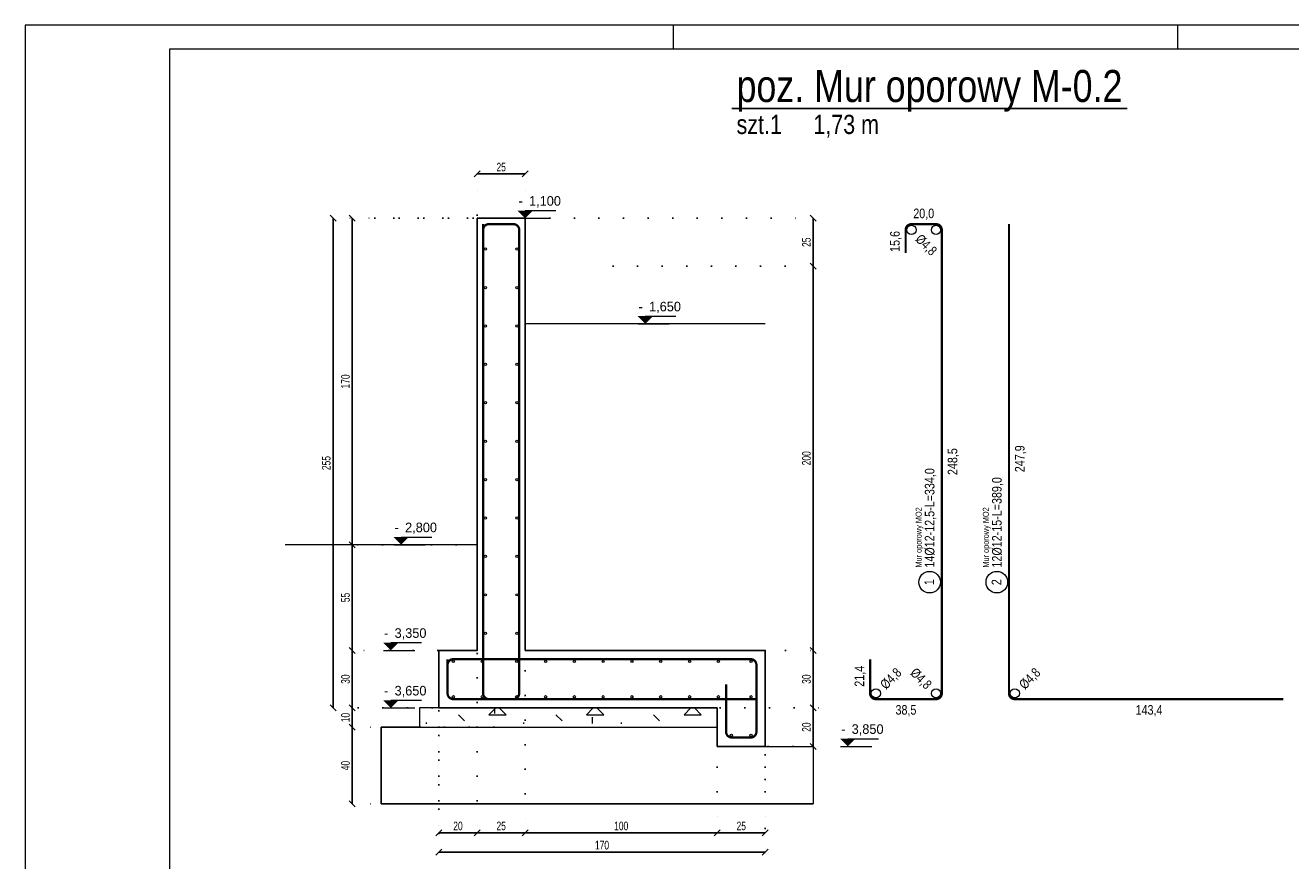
# Model space of a CAD drawing. Header units: millimetres. Extents: x 11149 to 111407, y -107619 to -23630.
# Tile 214 of 244: x 19702 to 20361, y -27783 to -27348. Entities that reach past the tile are written whole.
import ezdxf
from ezdxf.enums import TextEntityAlignment as Align

# ---------------------------------------------------------------- set-up
doc = ezdxf.new("R2010")
doc.units = ezdxf.units.MM
doc.header["$LTSCALE"] = 2
doc.linetypes.add('DOT', pattern=[6.35, 0, -6.35])
doc.layers.get('0').update_dxf_attribs({"plot": 0})
doc.layers.get('Defpoints').update_dxf_attribs({"color": 1})
for name, color, linetype, lineweight in [('e-cad_cienkie', 1, 'Continuous', 9), ('e-cad_kontur', 2, 'Continuous', 25), ('e-cad_obok', 3, 'Continuous', 9), ('e-cad_opisy', 7, 'Continuous', 9), ('e-cad_prety_przekroj', 4, 'Continuous', 5), ('e-cad_prety_widok', 161, 'Continuous', 5), ('e-cad_wymiary', 4, 'Continuous', 9)]:
    doc.layers.add(name, color=color, linetype=linetype, lineweight=lineweight)
doc.layers.add('e-cad_rzutnie', color=61, linetype='Continuous', lineweight=9, plot=False)
doc.styles.add('e-cad_1', font='arial.ttf', dxfattribs={"width": 0.7})
doc.dimstyles.new('e-cad_1_25_[cm]', dxfattribs={"dimscale": 2.5, "dimtxt": 1.8, "dimasz": 1.25, "dimexe": 1.25, "dimexo": 0.625, "dimgap": 0.5, "dimtad": 1, "dimdec": 0, "dimrnd": 1, "dimzin": 1, "dimtxsty": 'e-cad_1', "dimblk": 'OBLIQUE', "dimcen": 2.5, "dimclrd": 256, "dimclre": 252, "dimclrt": 7, "dimadec": 0, "dimazin": 0, "dimtfac": 1, "dimtix": 1, "dimtmove": 2, "dimatfit": 3, "dimldrblk": 'NONE', "dimfxl": 60, "dimfxlon": 1, "dimarcsym": 0})

# ---------------------------------------------------------------- blocks, each defined once
blk = doc.blocks.new('A3_poziom')
at = {"ltscale": 0.8}
for p, q in [((135, 292), (135, 297)), ((240, 292), (240, 297))]:
    blk.add_line(p, q, dxfattribs=at)
for points in [[(0, 0), (420, 0), (420, 297), (0, 297)], [(30, 5), (415, 5), (415, 292), (30, 292)]]:
    blk.add_lwpolyline(points, close=True)
blk = doc.blocks.new('e-cad_ZelbetPozycja')
at = {"layer": 'e-cad_opisy', "ltscale": 0.04, "style": 'e-cad_1', "width": 0.8}
for tag, p, height in [('OPIS_1', (0, 1.33), 6.67), ('OPIS_2', (0, -5.33), 4), ('OPIS_4', (16, -5.33), 4), ('OPIS_3', (0, -9.33), 2.67)]:
    blk.add_attdef(tag, p, '', height=height, dxfattribs=at)
at = {"layer": 'e-cad_opisy', "ltscale": 0.04, "style": 'e-cad_1', "width": 0.8, "flags": 1}
for tag, p in [('POZYCJA', (0, -20)), ('ILOSC', (0, -26.67)), ('DODATEK', (0, -33.33))]:
    blk.add_attdef(tag, p, '', height=4, dxfattribs=at)
blk = doc.blocks.new('_None')
blk = doc.blocks.new('_OBLIQUE')
at = {"color": 0, "linetype": 'ByBlock', "lineweight": -2}
blk.add_line((-0.5, -0.5), (0.5, 0.5), dxfattribs=at)
blk = doc.blocks.new('*D1227')
at = {"layer": 'Defpoints', "color": 0, "ltscale": 0.5}
for p in [(19917.13, -27672.99), (19937.13, -27672.99), (19937.13, -27767.99)]:
    blk.add_point(p, dxfattribs=at)
at = {"layer": 'e-cad_wymiary', "color": 252, "linetype": 'DOT', "lineweight": -2}
for p, q in [((19917.13, -27674.56), (19917.13, -27771.12)), ((19937.13, -27674.56), (19937.13, -27771.12))]:
    blk.add_line(p, q, dxfattribs=at)
at = {"layer": 'e-cad_wymiary', "lineweight": -2}
blk.add_line((19917.13, -27767.99), (19937.13, -27767.99), dxfattribs=at)
at = {"layer": 'e-cad_wymiary', "lineweight": -2, "ltscale": 0.5, "xscale": 3.125, "yscale": 3.125, "zscale": 3.125, "rotation": 180}
blk.add_blockref('_OBLIQUE', (19917.13, -27767.99), dxfattribs=at)
at = {"layer": 'e-cad_wymiary', "lineweight": -2, "ltscale": 0.5, "xscale": 3.125, "yscale": 3.125, "zscale": 3.125}
blk.add_blockref('_OBLIQUE', (19937.13, -27767.99), dxfattribs=at)
at = {"layer": 'e-cad_wymiary', "color": 7, "ltscale": 0.5, "insert": (19927.13, -27764.45), "char_height": 4.5, "attachment_point": 5, "style": 'e-cad_1'}
blk.add_mtext('20', dxfattribs=at)
blk = doc.blocks.new('e-cad_ZelbetOpis_7')
at = {"layer": 'e-cad_opisy'}
blk.add_circle((3.33, 2.53), 2.25, dxfattribs=at)
at = {"layer": 'e-cad_opisy', "style": 'e-cad_1', "width": 0.8}
blk.add_attdef('NR', text='', height=2, dxfattribs=at).set_placement((3.33, 1.62), align=Align.CENTER)
for tag, p in [('OPIS_1', (6.37, 1.53)), ('UWAGI', (6.37, -3.2))]:
    blk.add_attdef(tag, p, '', height=2, dxfattribs=at)
at = {"layer": 'e-cad_opisy', "style": 'e-cad_1', "width": 0.8, "flags": 1}
for tag, p in [('SREDNICA', (0, -15)), ('DLUGOSC', (0, -20)), ('SZT', (0, -25)), ('GATUNEK_STALI', (0, -30)), ('KLASA_STALI', (0, -35)), ('OPIS_2', (0, -40)), ('KOD', (0, -50)), ('HAK_1', (0, -55)), ('HAK_2', (0, -60)), ('A', (0, -65)), ('B', (0, -70)), ('C', (0, -75)), ('D', (0, -80)), ('E', (0, -85)), ('F', (0, -90)), ('R', (0, -95)), ('HAK_1_DLUGOSC', (0, -100)), ('HAK_2_DLUGOSC', (0, -105)), ('KIERUNEK', (0, -110))]:
    blk.add_attdef(tag, p, '', height=3, dxfattribs=at)
at = {"layer": 'e-cad_rzutnie', "style": 'e-cad_1', "width": 0.8}
blk.add_attdef('POZYCJA', (6.37, 4.2), '', height=1.25, dxfattribs=at)
blk = doc.blocks.new('*D1228')
at = {"layer": 'Defpoints', "color": 0, "ltscale": 0.5}
for p in [(19962.13, -27669.36), (19937.13, -27672.99), (19962.13, -27767.99)]:
    blk.add_point(p, dxfattribs=at)
at = {"layer": 'e-cad_wymiary', "color": 252, "linetype": 'DOT', "lineweight": -2}
for p, q in [((19937.13, -27674.56), (19937.13, -27771.12)), ((19962.13, -27670.92), (19962.13, -27771.12))]:
    blk.add_line(p, q, dxfattribs=at)
at = {"layer": 'e-cad_wymiary', "lineweight": -2}
blk.add_line((19937.13, -27767.99), (19962.13, -27767.99), dxfattribs=at)
at = {"layer": 'e-cad_wymiary', "lineweight": -2, "ltscale": 0.5, "xscale": 3.125, "yscale": 3.125, "zscale": 3.125, "rotation": 180}
blk.add_blockref('_OBLIQUE', (19937.13, -27767.99), dxfattribs=at)
at = {"layer": 'e-cad_wymiary', "lineweight": -2, "ltscale": 0.5, "xscale": 3.125, "yscale": 3.125, "zscale": 3.125}
blk.add_blockref('_OBLIQUE', (19962.13, -27767.99), dxfattribs=at)
at = {"layer": 'e-cad_wymiary', "color": 7, "ltscale": 0.5, "insert": (19949.63, -27764.45), "char_height": 4.5, "attachment_point": 5, "style": 'e-cad_1'}
blk.add_mtext('25', dxfattribs=at)
blk = doc.blocks.new('*D1229')
at = {"layer": 'Defpoints', "color": 0, "ltscale": 0.5}
for p in [(19962.13, -27669.36), (20062.13, -27719.51), (20062.13, -27767.99)]:
    blk.add_point(p, dxfattribs=at)
at = {"layer": 'e-cad_wymiary', "color": 252, "linetype": 'DOT', "lineweight": -2}
for p, q in [((19962.13, -27670.92), (19962.13, -27771.12)), ((20062.13, -27721.07), (20062.13, -27771.12))]:
    blk.add_line(p, q, dxfattribs=at)
at = {"layer": 'e-cad_wymiary', "lineweight": -2}
blk.add_line((19962.13, -27767.99), (20062.13, -27767.99), dxfattribs=at)
at = {"layer": 'e-cad_wymiary', "lineweight": -2, "ltscale": 0.5, "xscale": 3.125, "yscale": 3.125, "zscale": 3.125, "rotation": 180}
blk.add_blockref('_OBLIQUE', (19962.13, -27767.99), dxfattribs=at)
at = {"layer": 'e-cad_wymiary', "lineweight": -2, "ltscale": 0.5, "xscale": 3.125, "yscale": 3.125, "zscale": 3.125}
blk.add_blockref('_OBLIQUE', (20062.13, -27767.99), dxfattribs=at)
at = {"layer": 'e-cad_wymiary', "color": 7, "ltscale": 0.5, "insert": (20012.13, -27764.45), "char_height": 4.5, "attachment_point": 5, "style": 'e-cad_1'}
blk.add_mtext('100', dxfattribs=at)
blk = doc.blocks.new('*D1230')
at = {"layer": 'Defpoints', "color": 0, "ltscale": 0.5}
for p in [(20062.13, -27719.51), (20087.13, -27719.51), (20087.13, -27767.99)]:
    blk.add_point(p, dxfattribs=at)
at = {"layer": 'e-cad_wymiary', "color": 252, "linetype": 'DOT', "lineweight": -2}
for p, q in [((20062.13, -27721.07), (20062.13, -27771.12)), ((20087.13, -27721.07), (20087.13, -27771.12))]:
    blk.add_line(p, q, dxfattribs=at)
at = {"layer": 'e-cad_wymiary', "lineweight": -2}
blk.add_line((20062.13, -27767.99), (20087.13, -27767.99), dxfattribs=at)
at = {"layer": 'e-cad_wymiary', "lineweight": -2, "ltscale": 0.5, "xscale": 3.125, "yscale": 3.125, "zscale": 3.125, "rotation": 180}
blk.add_blockref('_OBLIQUE', (20062.13, -27767.99), dxfattribs=at)
at = {"layer": 'e-cad_wymiary', "lineweight": -2, "ltscale": 0.5, "xscale": 3.125, "yscale": 3.125, "zscale": 3.125}
blk.add_blockref('_OBLIQUE', (20087.13, -27767.99), dxfattribs=at)
at = {"layer": 'e-cad_wymiary', "color": 7, "ltscale": 0.5, "insert": (20074.63, -27764.45), "char_height": 4.5, "attachment_point": 5, "style": 'e-cad_1'}
blk.add_mtext('25', dxfattribs=at)
blk = doc.blocks.new('*D1231')
at = {"layer": 'Defpoints', "color": 0, "ltscale": 0.5}
for p in [(19872.13, -27712.99), (19947.33, -27712.99), (19947.33, -27752.99)]:
    blk.add_point(p, dxfattribs=at)
at = {"layer": 'e-cad_wymiary', "color": 252, "linetype": 'DOT', "lineweight": -2}
for p, q in [((19945.77, -27712.99), (19869, -27712.99)), ((19945.77, -27752.99), (19869, -27752.99))]:
    blk.add_line(p, q, dxfattribs=at)
at = {"layer": 'e-cad_wymiary', "lineweight": -2}
blk.add_line((19872.13, -27752.99), (19872.13, -27712.99), dxfattribs=at)
at = {"layer": 'e-cad_wymiary', "lineweight": -2, "ltscale": 0.5, "xscale": 3.125, "yscale": 3.125, "zscale": 3.125}
for p, rotation in [((19872.13, -27712.99), 90), ((19872.13, -27752.99), 270)]:
    blk.add_blockref('_OBLIQUE', p, dxfattribs=dict(at, rotation=rotation))
at = {"layer": 'e-cad_wymiary', "color": 7, "ltscale": 0.5, "insert": (19868.58, -27732.99), "char_height": 4.5, "attachment_point": 5, "rotation": 90, "style": 'e-cad_1'}
blk.add_mtext('40', dxfattribs=at)
blk = doc.blocks.new('*D1232')
at = {"layer": 'Defpoints', "color": 0, "ltscale": 0.5}
for p in [(19872.13, -27702.99), (19927.99, -27702.99), (19947.33, -27712.99)]:
    blk.add_point(p, dxfattribs=at)
at = {"layer": 'e-cad_wymiary', "color": 252, "linetype": 'DOT', "lineweight": -2}
for p, q in [((19926.43, -27702.99), (19869, -27702.99)), ((19945.77, -27712.99), (19869, -27712.99))]:
    blk.add_line(p, q, dxfattribs=at)
at = {"layer": 'e-cad_wymiary', "lineweight": -2}
blk.add_line((19872.13, -27712.99), (19872.13, -27702.99), dxfattribs=at)
at = {"layer": 'e-cad_wymiary', "lineweight": -2, "ltscale": 0.5, "xscale": 3.125, "yscale": 3.125, "zscale": 3.125}
for p, rotation in [((19872.13, -27702.99), 90), ((19872.13, -27712.99), 270)]:
    blk.add_blockref('_OBLIQUE', p, dxfattribs=dict(at, rotation=rotation))
at = {"layer": 'e-cad_wymiary', "color": 7, "ltscale": 0.5, "insert": (19868.58, -27707.99), "char_height": 4.5, "attachment_point": 5, "rotation": 90, "style": 'e-cad_1'}
blk.add_mtext('10', dxfattribs=at)
blk = doc.blocks.new('*D1233')
at = {"layer": 'Defpoints', "color": 0, "ltscale": 0.5}
for p in [(19872.13, -27672.99), (19931.02, -27672.99), (19927.99, -27702.99)]:
    blk.add_point(p, dxfattribs=at)
at = {"layer": 'e-cad_wymiary', "color": 252, "linetype": 'DOT', "lineweight": -2}
for p, q in [((19929.46, -27672.99), (19869, -27672.99)), ((19926.43, -27702.99), (19869, -27702.99))]:
    blk.add_line(p, q, dxfattribs=at)
at = {"layer": 'e-cad_wymiary', "lineweight": -2}
blk.add_line((19872.13, -27702.99), (19872.13, -27672.99), dxfattribs=at)
at = {"layer": 'e-cad_wymiary', "lineweight": -2, "ltscale": 0.5, "xscale": 3.125, "yscale": 3.125, "zscale": 3.125}
for p, rotation in [((19872.13, -27672.99), 90), ((19872.13, -27702.99), 270)]:
    blk.add_blockref('_OBLIQUE', p, dxfattribs=dict(at, rotation=rotation))
at = {"layer": 'e-cad_wymiary', "color": 7, "ltscale": 0.5, "insert": (19868.58, -27687.99), "char_height": 4.5, "attachment_point": 5, "rotation": 90, "style": 'e-cad_1'}
blk.add_mtext('30', dxfattribs=at)
blk = doc.blocks.new('*D1234')
at = {"layer": 'Defpoints', "color": 0, "ltscale": 0.5}
for p in [(19872.13, -27617.99), (19927.75, -27617.99), (19931.02, -27672.99)]:
    blk.add_point(p, dxfattribs=at)
at = {"layer": 'e-cad_wymiary', "color": 252, "linetype": 'DOT', "lineweight": -2}
for p, q in [((19926.19, -27617.99), (19869, -27617.99)), ((19929.46, -27672.99), (19869, -27672.99))]:
    blk.add_line(p, q, dxfattribs=at)
at = {"layer": 'e-cad_wymiary', "lineweight": -2}
blk.add_line((19872.13, -27672.99), (19872.13, -27617.99), dxfattribs=at)
at = {"layer": 'e-cad_wymiary', "lineweight": -2, "ltscale": 0.5, "xscale": 3.125, "yscale": 3.125, "zscale": 3.125}
for p, rotation in [((19872.13, -27617.99), 90), ((19872.13, -27672.99), 270)]:
    blk.add_blockref('_OBLIQUE', p, dxfattribs=dict(at, rotation=rotation))
at = {"layer": 'e-cad_wymiary', "color": 7, "ltscale": 0.5, "insert": (19868.59, -27645.49), "char_height": 4.5, "attachment_point": 5, "rotation": 90, "style": 'e-cad_1'}
blk.add_mtext('55', dxfattribs=at)
blk = doc.blocks.new('*D1235')
at = {"layer": 'Defpoints', "color": 0, "ltscale": 0.5}
for p in [(19872.13, -27447.99), (19946.42, -27447.99), (19927.75, -27617.99)]:
    blk.add_point(p, dxfattribs=at)
at = {"layer": 'e-cad_wymiary', "color": 252, "linetype": 'DOT', "lineweight": -2}
for p, q in [((19944.86, -27447.99), (19869, -27447.99)), ((19926.19, -27617.99), (19869, -27617.99))]:
    blk.add_line(p, q, dxfattribs=at)
at = {"layer": 'e-cad_wymiary', "lineweight": -2}
blk.add_line((19872.13, -27617.99), (19872.13, -27447.99), dxfattribs=at)
at = {"layer": 'e-cad_wymiary', "lineweight": -2, "ltscale": 0.5, "xscale": 3.125, "yscale": 3.125, "zscale": 3.125}
for p, rotation in [((19872.13, -27447.99), 90), ((19872.13, -27617.99), 270)]:
    blk.add_blockref('_OBLIQUE', p, dxfattribs=dict(at, rotation=rotation))
at = {"layer": 'e-cad_wymiary', "color": 7, "ltscale": 0.5, "insert": (19868.58, -27532.99), "char_height": 4.5, "attachment_point": 5, "rotation": 90, "style": 'e-cad_1'}
blk.add_mtext('170', dxfattribs=at)
blk = doc.blocks.new('*D1236')
at = {"layer": 'Defpoints', "color": 0, "ltscale": 0.5}
for p in [(19862.13, -27447.99), (19962.13, -27447.99), (19927.99, -27702.99)]:
    blk.add_point(p, dxfattribs=at)
at = {"layer": 'e-cad_wymiary', "color": 252, "linetype": 'DOT', "lineweight": -2}
for p, q in [((19960.57, -27447.99), (19859, -27447.99)), ((19926.43, -27702.99), (19859, -27702.99))]:
    blk.add_line(p, q, dxfattribs=at)
at = {"layer": 'e-cad_wymiary', "lineweight": -2}
blk.add_line((19862.13, -27702.99), (19862.13, -27447.99), dxfattribs=at)
at = {"layer": 'e-cad_wymiary', "lineweight": -2, "ltscale": 0.5, "xscale": 3.125, "yscale": 3.125, "zscale": 3.125}
for p, rotation in [((19862.13, -27447.99), 90), ((19862.13, -27702.99), 270)]:
    blk.add_blockref('_OBLIQUE', p, dxfattribs=dict(at, rotation=rotation))
at = {"layer": 'e-cad_wymiary', "color": 7, "ltscale": 0.5, "insert": (19858.58, -27575.49), "char_height": 4.5, "attachment_point": 5, "rotation": 90, "style": 'e-cad_1'}
blk.add_mtext('255', dxfattribs=at)
blk = doc.blocks.new('*D1237')
at = {"layer": 'Defpoints', "color": 0, "ltscale": 0.5}
for p in [(19917.13, -27702.99), (20087.13, -27712.99), (20087.13, -27777.99)]:
    blk.add_point(p, dxfattribs=at)
at = {"layer": 'e-cad_wymiary', "color": 252, "linetype": 'DOT', "lineweight": -2}
for p, q in [((19917.13, -27704.56), (19917.13, -27781.12)), ((20087.13, -27714.56), (20087.13, -27781.12))]:
    blk.add_line(p, q, dxfattribs=at)
at = {"layer": 'e-cad_wymiary', "lineweight": -2}
blk.add_line((19917.13, -27777.99), (20087.13, -27777.99), dxfattribs=at)
at = {"layer": 'e-cad_wymiary', "lineweight": -2, "ltscale": 0.5, "xscale": 3.125, "yscale": 3.125, "zscale": 3.125, "rotation": 180}
blk.add_blockref('_OBLIQUE', (19917.13, -27777.99), dxfattribs=at)
at = {"layer": 'e-cad_wymiary', "lineweight": -2, "ltscale": 0.5, "xscale": 3.125, "yscale": 3.125, "zscale": 3.125}
blk.add_blockref('_OBLIQUE', (20087.13, -27777.99), dxfattribs=at)
at = {"layer": 'e-cad_wymiary', "color": 7, "ltscale": 0.5, "insert": (20002.13, -27774.45), "char_height": 4.5, "attachment_point": 5, "style": 'e-cad_1'}
blk.add_mtext('170', dxfattribs=at)
blk = doc.blocks.new('*D1238')
at = {"layer": 'Defpoints', "color": 0, "ltscale": 0.5}
for p in [(20062.13, -27702.99), (20112.13, -27702.99), (20087.13, -27722.99)]:
    blk.add_point(p, dxfattribs=at)
at = {"layer": 'e-cad_wymiary', "color": 252, "linetype": 'DOT', "lineweight": -2}
for p, q in [((20063.69, -27702.99), (20115.25, -27702.99)), ((20088.69, -27722.99), (20115.25, -27722.99))]:
    blk.add_line(p, q, dxfattribs=at)
at = {"layer": 'e-cad_wymiary', "lineweight": -2}
blk.add_line((20112.13, -27722.99), (20112.13, -27702.99), dxfattribs=at)
at = {"layer": 'e-cad_wymiary', "lineweight": -2, "ltscale": 0.5, "xscale": 3.125, "yscale": 3.125, "zscale": 3.125}
for p, rotation in [((20112.13, -27702.99), 90), ((20112.13, -27722.99), 270)]:
    blk.add_blockref('_OBLIQUE', p, dxfattribs=dict(at, rotation=rotation))
at = {"layer": 'e-cad_wymiary', "color": 7, "ltscale": 0.5, "insert": (20108.58, -27712.99), "char_height": 4.5, "attachment_point": 5, "rotation": 90, "style": 'e-cad_1'}
blk.add_mtext('20', dxfattribs=at)
blk = doc.blocks.new('*D1239')
at = {"layer": 'Defpoints', "color": 0, "ltscale": 0.5}
for p in [(20057.78, -27672.99), (20112.13, -27672.99), (20062.13, -27702.99)]:
    blk.add_point(p, dxfattribs=at)
at = {"layer": 'e-cad_wymiary', "color": 252, "linetype": 'DOT', "lineweight": -2}
for p, q in [((20059.34, -27672.99), (20115.25, -27672.99)), ((20063.69, -27702.99), (20115.25, -27702.99))]:
    blk.add_line(p, q, dxfattribs=at)
at = {"layer": 'e-cad_wymiary', "lineweight": -2}
blk.add_line((20112.13, -27702.99), (20112.13, -27672.99), dxfattribs=at)
at = {"layer": 'e-cad_wymiary', "lineweight": -2, "ltscale": 0.5, "xscale": 3.125, "yscale": 3.125, "zscale": 3.125}
for p, rotation in [((20112.13, -27672.99), 90), ((20112.13, -27702.99), 270)]:
    blk.add_blockref('_OBLIQUE', p, dxfattribs=dict(at, rotation=rotation))
at = {"layer": 'e-cad_wymiary', "color": 7, "ltscale": 0.5, "insert": (20108.58, -27687.99), "char_height": 4.5, "attachment_point": 5, "rotation": 90, "style": 'e-cad_1'}
blk.add_mtext('30', dxfattribs=at)
blk = doc.blocks.new('*D1240')
at = {"layer": 'Defpoints', "color": 0, "ltscale": 0.5}
for p in [(20006.3, -27472.99), (20112.13, -27472.99), (20057.78, -27672.99)]:
    blk.add_point(p, dxfattribs=at)
at = {"layer": 'e-cad_wymiary', "color": 252, "linetype": 'DOT', "lineweight": -2}
for p, q in [((20007.86, -27472.99), (20115.25, -27472.99)), ((20059.34, -27672.99), (20115.25, -27672.99))]:
    blk.add_line(p, q, dxfattribs=at)
at = {"layer": 'e-cad_wymiary', "lineweight": -2}
blk.add_line((20112.13, -27672.99), (20112.13, -27472.99), dxfattribs=at)
at = {"layer": 'e-cad_wymiary', "lineweight": -2, "ltscale": 0.5, "xscale": 3.125, "yscale": 3.125, "zscale": 3.125}
for p, rotation in [((20112.13, -27472.99), 90), ((20112.13, -27672.99), 270)]:
    blk.add_blockref('_OBLIQUE', p, dxfattribs=dict(at, rotation=rotation))
at = {"layer": 'e-cad_wymiary', "color": 7, "ltscale": 0.5, "insert": (20108.58, -27572.99), "char_height": 4.5, "attachment_point": 5, "rotation": 90, "style": 'e-cad_1'}
blk.add_mtext('200', dxfattribs=at)
blk = doc.blocks.new('*D1241')
at = {"layer": 'Defpoints', "color": 0, "ltscale": 0.5}
for p in [(19957.91, -27447.99), (20112.13, -27447.99), (20006.3, -27472.99)]:
    blk.add_point(p, dxfattribs=at)
at = {"layer": 'e-cad_wymiary', "color": 252, "linetype": 'DOT', "lineweight": -2}
for p, q in [((19962.13, -27447.99), (20115.25, -27447.99)), ((20007.86, -27472.99), (20115.25, -27472.99))]:
    blk.add_line(p, q, dxfattribs=at)
at = {"layer": 'e-cad_wymiary', "lineweight": -2}
blk.add_line((20112.13, -27472.99), (20112.13, -27447.99), dxfattribs=at)
at = {"layer": 'e-cad_wymiary', "lineweight": -2, "ltscale": 0.5, "xscale": 3.125, "yscale": 3.125, "zscale": 3.125}
for p, rotation in [((20112.13, -27447.99), 90), ((20112.13, -27472.99), 270)]:
    blk.add_blockref('_OBLIQUE', p, dxfattribs=dict(at, rotation=rotation))
at = {"layer": 'e-cad_wymiary', "color": 7, "ltscale": 0.5, "insert": (20108.58, -27460.49), "char_height": 4.5, "attachment_point": 5, "rotation": 90, "style": 'e-cad_1'}
blk.add_mtext('25', dxfattribs=at)
blk = doc.blocks.new('e-cad_kota_2')
blk.add_line((0, 1.6), (6.4, 1.6))
blk.add_lwpolyline([(0, 0, 0, 3.2, 0), (0, 1.6, 3.2, 3.2, 0)], format="xyseb")
at = {"style": 'e-cad_1', "width": 0.95}
blk.add_attdef('ZNAK', text='', height=2, dxfattribs=at).set_placement((-0.5, 2.6), align=Align.RIGHT)
blk.add_attdef('RZEDNA', (0.8, 2.6), '', height=2, dxfattribs=at)
blk = doc.blocks.new('*D1242')
at = {"layer": 'Defpoints', "color": 0, "ltscale": 0.5}
for p in [(19962.13, -27424.94), (19937.13, -27447.99), (19962.13, -27447.99)]:
    blk.add_point(p, dxfattribs=at)
at = {"layer": 'e-cad_wymiary', "color": 252, "linetype": 'DOT', "lineweight": -2}
for p, q in [((19937.13, -27446.43), (19937.13, -27421.81)), ((19962.13, -27446.43), (19962.13, -27421.81))]:
    blk.add_line(p, q, dxfattribs=at)
at = {"layer": 'e-cad_wymiary', "lineweight": -2}
blk.add_line((19937.13, -27424.94), (19962.13, -27424.94), dxfattribs=at)
at = {"layer": 'e-cad_wymiary', "lineweight": -2, "ltscale": 0.5, "xscale": 3.125, "yscale": 3.125, "zscale": 3.125, "rotation": 180}
blk.add_blockref('_OBLIQUE', (19937.13, -27424.94), dxfattribs=at)
at = {"layer": 'e-cad_wymiary', "lineweight": -2, "ltscale": 0.5, "xscale": 3.125, "yscale": 3.125, "zscale": 3.125}
blk.add_blockref('_OBLIQUE', (19962.13, -27424.94), dxfattribs=at)
at = {"layer": 'e-cad_wymiary', "color": 7, "ltscale": 0.5, "insert": (19949.63, -27421.39), "char_height": 4.5, "attachment_point": 5, "style": 'e-cad_1'}
blk.add_mtext('25', dxfattribs=at)

msp = doc.modelspace()

# ---------------------------------------------------------------- hatches: boundary and pattern name
at = {"layer": 'e-cad_obok'}
h = msp.add_hatch(dxfattribs=at)
h.set_pattern_fill('CONCRE', color=256, scale=2, style=0)
h.set_pattern_definition([(0, (1172.593, 242.93), (50.8, 50.8), [6.35, -44.45]), (90, (1172.593, 242.93), (-50.8, 50.8), [6.35, -44.45]), (135, (1178.943, 242.93), (-50.8, 4e-15), [8.98026, -62.861795]), (0, (1178.943, 271.507), (50.8, 50.8), [6.35, -44.45]), (45, (1182.118, 268.33), (0, 50.8), [4.490126, -67.35192]), (135, (1182.118, 268.33), (-50.8, 4e-15), [4.490126, -67.35192]), (0, (1197.993, 284.207), (50.8, 50.8), [8.98026, -41.81974]), (45, (1197.993, 284.207), (0, 50.8), [6.35, -65.49205]), (135, (1206.973, 284.207), (-50.8, 4e-15), [6.35, -65.49205]), (90, (1207.52, 255.63), (-50.8, 50.8), [6.35, -44.45]), (45, (1207.518, 255.63), (0, 50.8), [4.490126, -67.35192]), (135, (1210.693, 258.807), (-50.8, 4e-15), [4.490126, -67.35192]), (0, (1178.943, 255.63), (50.8, 50.8), [3.175, -42.545]), (0, (1217.043, 268.33), (50.8, 50.8), [3.175, -42.545]), (90, (1201.17, 274.68), (-50.8, 50.8), [3.175, -42.545]), (135, (1207.518, 246.107), (-50.8, 4e-15), [4.490126, -67.35192]), (135, (1185.293, 281.03), (-50.8, 4e-15), [4.490126, -67.35192]), (45, (1196.405, 259.6), (0, 50.8), [4.490126, -67.35192]), (90, (1190.055, 249.28), (-50.8, 50.8), [0.79375, -50.00625]), (90, (1192.436, 270.713), (-50.8, 50.8), [0.79375, -50.00625]), (90, (1216.25, 279.444), (-50.8, 50.8), [0.79375, -50.00625]), (90, (1217.043, 252.457), (-50.8, 50.8), [0.79375, -50.00625])])
h.paths.add_polyline_path([(19907.13, -27702.99), (19907.13, -27712.99), (20062.13, -27712.99), (20062.13, -27702.99)])
at = {"layer": 'e-cad_prety_przekroj'}
h = msp.add_hatch(color=256, dxfattribs=at)
edge = h.paths.add_edge_path()
edge.add_ellipse((19941.43, -27464.09), major_axis=(-0.338, 0.496), ratio=1, start_angle=-304.32492, end_angle=55.67508, ccw=False)
h = msp.add_hatch(color=256, dxfattribs=at)
edge = h.paths.add_edge_path()
edge.add_ellipse((19957.83, -27464.09), major_axis=(0.338, 0.496), ratio=1, start_angle=304.32492, end_angle=664.32492)
h = msp.add_hatch(color=256, dxfattribs=at)
edge = h.paths.add_edge_path()
edge.add_ellipse((19941.43, -27484.09), major_axis=(-0.338, 0.496), ratio=1, start_angle=-304.32492, end_angle=55.67508, ccw=False)
h = msp.add_hatch(color=256, dxfattribs=at)
edge = h.paths.add_edge_path()
edge.add_ellipse((19957.83, -27484.09), major_axis=(0.338, 0.496), ratio=1, start_angle=304.32492, end_angle=664.32492)
h = msp.add_hatch(color=256, dxfattribs=at)
edge = h.paths.add_edge_path()
edge.add_ellipse((19941.43, -27504.09), major_axis=(-0.338, 0.496), ratio=1, start_angle=-304.32492, end_angle=55.67508, ccw=False)
h = msp.add_hatch(color=256, dxfattribs=at)
edge = h.paths.add_edge_path()
edge.add_ellipse((19957.83, -27504.09), major_axis=(0.338, 0.496), ratio=1, start_angle=304.32492, end_angle=664.32492)
h = msp.add_hatch(color=256, dxfattribs=at)
edge = h.paths.add_edge_path()
edge.add_ellipse((19941.43, -27524.09), major_axis=(-0.338, 0.496), ratio=1, start_angle=-304.32492, end_angle=55.67508, ccw=False)
h = msp.add_hatch(color=256, dxfattribs=at)
edge = h.paths.add_edge_path()
edge.add_ellipse((19957.83, -27524.09), major_axis=(0.338, 0.496), ratio=1, start_angle=304.32492, end_angle=664.32492)
h = msp.add_hatch(color=256, dxfattribs=at)
edge = h.paths.add_edge_path()
edge.add_ellipse((19941.43, -27544.09), major_axis=(-0.338, 0.496), ratio=1, start_angle=-304.32492, end_angle=55.67508, ccw=False)
h = msp.add_hatch(color=256, dxfattribs=at)
edge = h.paths.add_edge_path()
edge.add_ellipse((19957.83, -27544.09), major_axis=(0.338, 0.496), ratio=1, start_angle=304.32492, end_angle=664.32492)
h = msp.add_hatch(color=256, dxfattribs=at)
edge = h.paths.add_edge_path()
edge.add_ellipse((19941.43, -27564.09), major_axis=(-0.338, 0.496), ratio=1, start_angle=-304.32492, end_angle=55.67508, ccw=False)
h = msp.add_hatch(color=256, dxfattribs=at)
edge = h.paths.add_edge_path()
edge.add_ellipse((19957.83, -27564.09), major_axis=(0.338, 0.496), ratio=1, start_angle=304.32492, end_angle=664.32492)
h = msp.add_hatch(color=256, dxfattribs=at)
edge = h.paths.add_edge_path()
edge.add_ellipse((19941.43, -27584.09), major_axis=(-0.338, 0.496), ratio=1, start_angle=-304.32492, end_angle=55.67508, ccw=False)
h = msp.add_hatch(color=256, dxfattribs=at)
edge = h.paths.add_edge_path()
edge.add_ellipse((19957.83, -27584.09), major_axis=(0.338, 0.496), ratio=1, start_angle=304.32492, end_angle=664.32492)
h = msp.add_hatch(color=256, dxfattribs=at)
edge = h.paths.add_edge_path()
edge.add_ellipse((19941.43, -27604.09), major_axis=(-0.338, 0.496), ratio=1, start_angle=-304.32492, end_angle=55.67508, ccw=False)
h = msp.add_hatch(color=256, dxfattribs=at)
edge = h.paths.add_edge_path()
edge.add_ellipse((19957.83, -27604.09), major_axis=(0.338, 0.496), ratio=1, start_angle=304.32492, end_angle=664.32492)
h = msp.add_hatch(color=256, dxfattribs=at)
edge = h.paths.add_edge_path()
edge.add_ellipse((19941.43, -27624.09), major_axis=(-0.338, 0.496), ratio=1, start_angle=-304.32492, end_angle=55.67508, ccw=False)
h = msp.add_hatch(color=256, dxfattribs=at)
edge = h.paths.add_edge_path()
edge.add_ellipse((19957.83, -27624.09), major_axis=(0.338, 0.496), ratio=1, start_angle=304.32492, end_angle=664.32492)
h = msp.add_hatch(color=256, dxfattribs=at)
edge = h.paths.add_edge_path()
edge.add_ellipse((19941.43, -27644.09), major_axis=(-0.338, 0.496), ratio=1, start_angle=-304.32492, end_angle=55.67508, ccw=False)
h = msp.add_hatch(color=256, dxfattribs=at)
edge = h.paths.add_edge_path()
edge.add_ellipse((19957.83, -27644.09), major_axis=(0.338, 0.496), ratio=1, start_angle=304.32492, end_angle=664.32492)
h = msp.add_hatch(color=256, dxfattribs=at)
edge = h.paths.add_edge_path()
edge.add_ellipse((19941.43, -27664.09), major_axis=(-0.338, 0.496), ratio=1, start_angle=-304.32492, end_angle=55.67508, ccw=False)
h = msp.add_hatch(color=256, dxfattribs=at)
edge = h.paths.add_edge_path()
edge.add_ellipse((19957.83, -27664.09), major_axis=(0.338, 0.496), ratio=1, start_angle=304.32492, end_angle=664.32492)
h = msp.add_hatch(color=256, dxfattribs=at)
edge = h.paths.add_edge_path()
edge.add_ellipse((19924.73, -27678.8), major_axis=(-0.338, 0.496), ratio=1, start_angle=-304.32492, end_angle=55.67508, ccw=False)
h = msp.add_hatch(color=256, dxfattribs=at)
edge = h.paths.add_edge_path()
edge.add_ellipse((19939.73, -27678.8), major_axis=(-0.338, 0.496), ratio=1, start_angle=-304.32492, end_angle=55.67508, ccw=False)
h = msp.add_hatch(color=256, dxfattribs=at)
edge = h.paths.add_edge_path()
edge.add_ellipse((19957.73, -27678.8), major_axis=(-0.338, 0.496), ratio=1, start_angle=-304.32492, end_angle=55.67508, ccw=False)
h = msp.add_hatch(color=256, dxfattribs=at)
edge = h.paths.add_edge_path()
edge.add_ellipse((19972.73, -27678.8), major_axis=(-0.338, 0.496), ratio=1, start_angle=-304.32492, end_angle=55.67508, ccw=False)
h = msp.add_hatch(color=256, dxfattribs=at)
edge = h.paths.add_edge_path()
edge.add_ellipse((19987.73, -27678.8), major_axis=(-0.338, 0.496), ratio=1, start_angle=-304.32492, end_angle=55.67508, ccw=False)
h = msp.add_hatch(color=256, dxfattribs=at)
edge = h.paths.add_edge_path()
edge.add_ellipse((20002.73, -27678.8), major_axis=(-0.338, 0.496), ratio=1, start_angle=-304.32492, end_angle=55.67508, ccw=False)
h = msp.add_hatch(color=256, dxfattribs=at)
edge = h.paths.add_edge_path()
edge.add_ellipse((20017.73, -27678.8), major_axis=(-0.338, 0.496), ratio=1, start_angle=-304.32492, end_angle=55.67508, ccw=False)
h = msp.add_hatch(color=256, dxfattribs=at)
edge = h.paths.add_edge_path()
edge.add_ellipse((20032.73, -27678.8), major_axis=(-0.338, 0.496), ratio=1, start_angle=-304.32492, end_angle=55.67508, ccw=False)
h = msp.add_hatch(color=256, dxfattribs=at)
edge = h.paths.add_edge_path()
edge.add_ellipse((20047.73, -27678.8), major_axis=(-0.338, 0.496), ratio=1, start_angle=-304.32492, end_angle=55.67508, ccw=False)
h = msp.add_hatch(color=256, dxfattribs=at)
edge = h.paths.add_edge_path()
edge.add_ellipse((20062.73, -27678.8), major_axis=(-0.338, 0.496), ratio=1, start_angle=-304.32492, end_angle=55.67508, ccw=False)
h = msp.add_hatch(color=256, dxfattribs=at)
edge = h.paths.add_edge_path()
edge.add_ellipse((20079.73, -27678.8), major_axis=(-0.338, 0.496), ratio=1, start_angle=-304.32492, end_angle=55.67508, ccw=False)
h = msp.add_hatch(color=256, dxfattribs=at)
edge = h.paths.add_edge_path()
edge.add_ellipse((19924.73, -27697.19), major_axis=(-0.338, -0.496), ratio=1, start_angle=304.32492, end_angle=664.32492)
h = msp.add_hatch(color=256, dxfattribs=at)
edge = h.paths.add_edge_path()
edge.add_ellipse((19939.73, -27697.19), major_axis=(-0.338, -0.496), ratio=1, start_angle=304.32492, end_angle=664.32492)
h = msp.add_hatch(color=256, dxfattribs=at)
edge = h.paths.add_edge_path()
edge.add_ellipse((19957.73, -27697.19), major_axis=(-0.338, -0.496), ratio=1, start_angle=304.32492, end_angle=664.32492)
h = msp.add_hatch(color=256, dxfattribs=at)
edge = h.paths.add_edge_path()
edge.add_ellipse((19972.73, -27697.19), major_axis=(-0.338, -0.496), ratio=1, start_angle=304.32492, end_angle=664.32492)
h = msp.add_hatch(color=256, dxfattribs=at)
edge = h.paths.add_edge_path()
edge.add_ellipse((19987.73, -27697.19), major_axis=(-0.338, -0.496), ratio=1, start_angle=304.32492, end_angle=664.32492)
h = msp.add_hatch(color=256, dxfattribs=at)
edge = h.paths.add_edge_path()
edge.add_ellipse((20002.73, -27697.19), major_axis=(-0.338, -0.496), ratio=1, start_angle=304.32492, end_angle=664.32492)
h = msp.add_hatch(color=256, dxfattribs=at)
edge = h.paths.add_edge_path()
edge.add_ellipse((20017.73, -27697.19), major_axis=(-0.338, -0.496), ratio=1, start_angle=304.32492, end_angle=664.32492)
h = msp.add_hatch(color=256, dxfattribs=at)
edge = h.paths.add_edge_path()
edge.add_ellipse((20032.73, -27697.19), major_axis=(-0.338, -0.496), ratio=1, start_angle=304.32492, end_angle=664.32492)
h = msp.add_hatch(color=256, dxfattribs=at)
edge = h.paths.add_edge_path()
edge.add_ellipse((20047.73, -27697.19), major_axis=(-0.338, -0.496), ratio=1, start_angle=304.32492, end_angle=664.32492)
h = msp.add_hatch(color=256, dxfattribs=at)
edge = h.paths.add_edge_path()
edge.add_ellipse((20062.73, -27697.19), major_axis=(-0.338, -0.496), ratio=1, start_angle=304.32492, end_angle=664.32492)
h = msp.add_hatch(color=256, dxfattribs=at)
edge = h.paths.add_edge_path()
edge.add_ellipse((20079.73, -27697.19), major_axis=(-0.338, -0.496), ratio=1, start_angle=304.32492, end_angle=664.32492)
h = msp.add_hatch(color=256, dxfattribs=at)
edge = h.paths.add_edge_path()
edge.add_ellipse((20069.53, -27717.19), major_axis=(0.338, -0.496), ratio=1, start_angle=-304.32492, end_angle=55.67508, ccw=False)
h = msp.add_hatch(color=256, dxfattribs=at)
edge = h.paths.add_edge_path()
edge.add_ellipse((20079.73, -27717.19), major_axis=(-0.338, -0.496), ratio=1, start_angle=304.32492, end_angle=664.32492)

# ---------------------------------------------------------------- linework, layer by layer
at = {"ltscale": 1.6}
for p, q in [((19907.13, -27712.99), (19887.13, -27712.99)), ((19887.13, -27712.99), (19887.13, -27752.99)), ((19887.13, -27752.99), (20112.13, -27752.99))]:
    msp.add_line(p, q, dxfattribs=at)
at = {"layer": 'e-cad_cienkie', "ltscale": 0.5}
for p, q in [((19958.38, -27447.99), (19974.63, -27447.99)), ((20020.88, -27502.99), (20037.13, -27502.99)), ((19893.85, -27617.99), (19910.1, -27617.99)), ((19888.38, -27672.99), (19904.63, -27672.99)), ((19888.38, -27702.99), (19904.63, -27702.99)), ((20126.36, -27722.99), (20142.61, -27722.99))]:
    msp.add_line(p, q, dxfattribs=at)
for centre in [(20163.23, -27454.09), (20176.03, -27454.09), (20144.73, -27695.39), (20176.03, -27695.39), (20217.03, -27695.39)]:
    msp.add_circle(centre, 2.4, dxfattribs=at)
at = {"layer": 'e-cad_kontur'}
for p, q in [((19917.13, -27702.99), (20062.13, -27702.99)), ((20062.13, -27722.99), (20062.13, -27702.99)), ((20087.13, -27702.99), (20087.13, -27722.99)), ((20087.13, -27722.99), (20062.13, -27722.99))]:
    msp.add_line(p, q, dxfattribs=at)
for points in [[(19937.13, -27447.99), (19937.13, -27672.99), (19917.13, -27672.99), (19917.13, -27702.99), (20062.13, -27702.99)], [(20087.13, -27702.99), (20087.13, -27672.99), (19962.13, -27672.99), (19962.13, -27447.99), (19937.13, -27447.99)]]:
    msp.add_lwpolyline(points, dxfattribs=at)
at = {"layer": 'e-cad_obok'}
msp.add_lwpolyline([(19907.13, -27702.99), (19907.13, -27712.99), (20062.13, -27712.99), (20062.13, -27702.99), (19907.13, -27702.99)], dxfattribs=at)
at = {"layer": 'e-cad_opisy'}
for p, q in [((20087.13, -27502.99), (19962.13, -27502.99)), ((19937.13, -27617.99), (19837.13, -27617.99)), ((19917.13, -27672.99), (19917.13, -27702.99)), ((20087.13, -27722.99), (20112.13, -27722.99)), ((20112.13, -27722.99), (20112.13, -27752.99))]:
    msp.add_line(p, q, dxfattribs=at)
at = {"layer": 'e-cad_prety_przekroj'}
for centre in [(19941.43, -27464.09), (19957.83, -27464.09), (19941.43, -27484.09), (19957.83, -27484.09), (19941.43, -27504.09), (19957.83, -27504.09), (19941.43, -27524.09), (19957.83, -27524.09), (19941.43, -27544.09), (19957.83, -27544.09), (19941.43, -27564.09), (19957.83, -27564.09), (19941.43, -27584.09), (19957.83, -27584.09), (19941.43, -27604.09), (19957.83, -27604.09), (19941.43, -27624.09), (19957.83, -27624.09), (19941.43, -27644.09), (19957.83, -27644.09), (19941.43, -27664.09), (19957.83, -27664.09), (19924.73, -27678.8), (19939.73, -27678.8), (19957.73, -27678.8), (19972.73, -27678.8), (19987.73, -27678.8), (20002.73, -27678.8), (20017.73, -27678.8), (20032.73, -27678.8), (20047.73, -27678.8), (20062.73, -27678.8), (20079.73, -27678.8), (19924.73, -27697.19), (19939.73, -27697.19), (19957.73, -27697.19), (19972.73, -27697.19), (19987.73, -27697.19), (20002.73, -27697.19), (20017.73, -27697.19), (20032.73, -27697.19), (20047.73, -27697.19), (20062.73, -27697.19), (20079.73, -27697.19), (20069.53, -27717.19), (20079.73, -27717.19)]:
    msp.add_circle(centre, 0.6, dxfattribs=at)
at = {"layer": 'e-cad_prety_widok'}
for points in [[(19940.23, -27466.09, 1.2, 1.2, 0), (19940.23, -27454.09, 1.2, 1.2, -0.414214), (19943.23, -27451.09, 1.2, 1.2, 0), (19956.03, -27451.09, 1.2, 1.2, -0.414214), (19959.03, -27454.09, 1.2, 1.2, 0), (19959.03, -27695.39, 1.2, 1.2, -0.414214), (19956.03, -27698.39, 1.2, 1.2, 0), (19924.73, -27698.39, 1.2, 1.2, -0.414214), (19921.73, -27695.39, 1.2, 1.2, 0), (19921.73, -27677.59, 0, 0, 0)], [(19940.23, -27451.09, 1.2, 1.2, 0), (19940.23, -27695.39, 1.2, 1.2, 0.414214), (19943.23, -27698.39, 1.2, 1.2, 0), (20083.03, -27698.39, 0, 0, 0)], [(20160.23, -27466.09, 1.2, 1.2, 0), (20160.23, -27454.09, 1.2, 1.2, -0.414214), (20163.23, -27451.09, 1.2, 1.2, 0), (20176.03, -27451.09, 1.2, 1.2, -0.414214), (20179.03, -27454.09, 1.2, 1.2, 0), (20179.03, -27695.39, 1.2, 1.2, -0.414214), (20176.03, -27698.39, 1.2, 1.2, 0), (20144.73, -27698.39, 1.2, 1.2, -0.414214), (20141.73, -27695.39, 1.2, 1.2, 0), (20141.73, -27677.59, 0, 0, 0)], [(20214.03, -27451.09, 1.2, 1.2, 0), (20214.03, -27695.39, 1.2, 1.2, 0.414214), (20217.03, -27698.39, 1.2, 1.2, 0), (20356.83, -27698.39, 0, 0, 0)], [(19936.73, -27698.39, 1.2, 1.2, 0), (19924.73, -27698.39, 1.2, 1.2, -0.414214), (19921.73, -27695.39, 1.2, 1.2, 0), (19921.73, -27680.59, 1.2, 1.2, -0.414214), (19924.73, -27677.59, 1.2, 1.2, 0), (20079.53, -27677.59, 1.2, 1.2, -0.414214), (20082.53, -27680.59, 1.2, 1.2, 0), (20082.53, -27715.39, 1.2, 1.2, -0.414214), (20079.53, -27718.39, 1.2, 1.2, 0), (20069.73, -27718.39, 1.2, 1.2, -0.414214), (20066.73, -27715.39, 1.2, 1.2, 0), (20066.73, -27690.63, 0, 0, 0)]]:
    msp.add_lwpolyline(points, format="xyseb", dxfattribs=at)

# ---------------------------------------------------------------- block references
at = {"layer": 'e-cad_opisy', "ltscale": 0.02, "xscale": 2.5, "yscale": 2.5, "zscale": 2.5}
msp.add_blockref('A3_poziom', (19701.87, -28090.05), dxfattribs=at)
at = {"layer": 'e-cad_opisy', "ltscale": 0.5, "xscale": 2.5, "yscale": 2.5, "zscale": 2.5}
for name, p, values in [('e-cad_ZelbetPozycja', (20072.18, -27390.81), {'OPIS_1': 'poz. Mur oporowy M-0.2', 'OPIS_2': 'szt.1', 'OPIS_4': '1,73 m'}), ('e-cad_kota_2', (19962.13, -27447.99), {'RZEDNA': '1,100', 'ZNAK': '-'}), ('e-cad_kota_2', (20024.63, -27502.99), {'RZEDNA': '1,650', 'ZNAK': '-'}), ('e-cad_kota_2', (19897.6, -27617.99), {'RZEDNA': '2,800', 'ZNAK': '-'}), ('e-cad_kota_2', (19892.13, -27672.99), {'RZEDNA': '3,350', 'ZNAK': '-'}), ('e-cad_kota_2', (19892.13, -27702.99), {'RZEDNA': '3,650', 'ZNAK': '-'}), ('e-cad_kota_2', (20130.11, -27722.99), {'RZEDNA': '3,850', 'ZNAK': '-'})]:
    msp.add_blockref(name, p, dxfattribs=at).add_auto_attribs(values)
at = {"layer": 'e-cad_opisy', "xscale": 2.5, "yscale": 2.5, "zscale": 2.5, "rotation": 90}
for p, values in [((20179.03, -27645.82), {'OPIS_1': '14%%c12-12,5-L=334,0', 'NR': '1', 'POZYCJA': 'Mur oporowy MO2'}), ((20214.03, -27645.82), {'OPIS_1': '12%%c12-15-L=389,0', 'NR': '2', 'POZYCJA': 'Mur oporowy MO2'})]:
    msp.add_blockref('e-cad_ZelbetOpis_7', p, dxfattribs=at).add_auto_attribs(values)

# ---------------------------------------------------------------- texts
at = {"layer": 'e-cad_opisy', "ltscale": 0.5, "style": 'e-cad_1', "width": 0.8}
for s, p in [('20,0', (20169.63, -27445.49)), ('38,5', (20160.38, -27703.99)), ('143,4', (20286.93, -27703.99))]:
    msp.add_text(s, height=5, dxfattribs=at).set_placement(p, align=Align.MIDDLE_CENTER)
for s, p in [('15,6', (20154.63, -27460.09)), ('248,5', (20184.63, -27574.74)), ('247,9', (20219.63, -27573.24)), ('21,4', (20136.13, -27686.49))]:
    msp.add_text(s, height=5, rotation=90, dxfattribs=at).set_placement(p, align=Align.MIDDLE_CENTER)
for rotation, p in [(315, (20166.69, -27457.56)), (45, (20148.19, -27691.93)), (45, (20220.49, -27691.93))]:
    msp.add_text('%%c4,8', height=5, rotation=rotation, dxfattribs=at).set_placement(p, align=Align.MIDDLE_LEFT)
msp.add_text('%%c4,8', height=5, rotation=315, dxfattribs=at).set_placement((20172.56, -27691.93), align=Align.MIDDLE_RIGHT)

# ---------------------------------------------------------------- dimensions: what is measured, and where the dimension line sits
at = {"layer": 'e-cad_wymiary'}
for base, p1, p2, picture, middle in [((19962.13, -27424.94), (19937.13, -27447.99), (19962.13, -27447.99), '*D1242', (19949.63, -27421.39)), ((19937.13, -27767.99), (19917.13, -27672.99), (19937.13, -27672.99), '*D1227', (19927.13, -27764.45)), ((20087.13, -27777.99), (19917.13, -27702.99), (20087.13, -27712.99), '*D1237', (20002.13, -27774.45))]:
    dim = msp.add_linear_dim(base=base, p1=p1, p2=p2, dimstyle='e-cad_1_25_[cm]', override={"dimblk": 'OBLIQUE'}, dxfattribs=at)
    dim.commit()
    dim.dimension.update_dxf_attribs({"geometry": picture, "text_midpoint": middle})
for base, p1, p2, picture, middle in [((19862.13, -27447.99), (19927.99, -27702.99), (19962.13, -27447.99), '*D1236', (19858.58, -27575.49)), ((20112.13, -27702.99), (20087.13, -27722.99), (20062.13, -27702.99), '*D1238', (20108.58, -27712.99)), ((19872.13, -27712.99), (19947.33, -27752.99), (19947.33, -27712.99), '*D1231', (19868.58, -27732.99))]:
    dim = msp.add_linear_dim(base=base, p1=p1, p2=p2, angle=90, dimstyle='e-cad_1_25_[cm]', override={"dimblk": 'OBLIQUE'}, dxfattribs=at)
    dim.commit()
    dim.dimension.update_dxf_attribs({"geometry": picture, "text_midpoint": middle})
for base, p1, p2, picture, middle in [((19872.13, -27447.99), (19927.75, -27617.99), (19946.42, -27447.99), '*D1235', (19868.58, -27532.99)), ((20112.13, -27447.99), (20006.3, -27472.99), (19957.91, -27447.99), '*D1241', (20108.58, -27460.49)), ((20112.13, -27472.99), (20057.78, -27672.99), (20006.3, -27472.99), '*D1240', (20108.58, -27572.99)), ((19872.13, -27617.99), (19931.02, -27672.99), (19927.75, -27617.99), '*D1234', (19868.59, -27645.49)), ((19872.13, -27672.99), (19927.99, -27702.99), (19931.02, -27672.99), '*D1233', (19868.58, -27687.99)), ((20112.13, -27672.99), (20062.13, -27702.99), (20057.78, -27672.99), '*D1239', (20108.58, -27687.99)), ((19872.13, -27702.99), (19947.33, -27712.99), (19927.99, -27702.99), '*D1232', (19868.58, -27707.99))]:
    dim = msp.add_linear_dim(base=base, p1=p1, p2=p2, angle=90, dimstyle='e-cad_1_25_[cm]', dxfattribs=at)
    dim.commit()
    dim.dimension.update_dxf_attribs({"geometry": picture, "text_midpoint": middle})
for base, p1, p2, picture, middle in [((19962.13, -27767.99), (19937.13, -27672.99), (19962.13, -27669.36), '*D1228', (19949.63, -27764.45)), ((20062.13, -27767.99), (19962.13, -27669.36), (20062.13, -27719.51), '*D1229', (20012.13, -27764.45)), ((20087.13, -27767.99), (20062.13, -27719.51), (20087.13, -27719.51), '*D1230', (20074.63, -27764.45))]:
    dim = msp.add_linear_dim(base=base, p1=p1, p2=p2, dimstyle='e-cad_1_25_[cm]', dxfattribs=at)
    dim.commit()
    dim.dimension.update_dxf_attribs({"geometry": picture, "text_midpoint": middle})

# ---------------------------------------------------------------- leaders
at = {"layer": 'e-cad_cienkie', "ltscale": 0.5, "has_arrowhead": 0}
msp.add_leader([(20069.68, -27390.81), (20275.51, -27390.81)], dimstyle='e-cad_1_25_[cm]', dxfattribs=at)

doc.saveas('drawing.dxf')
